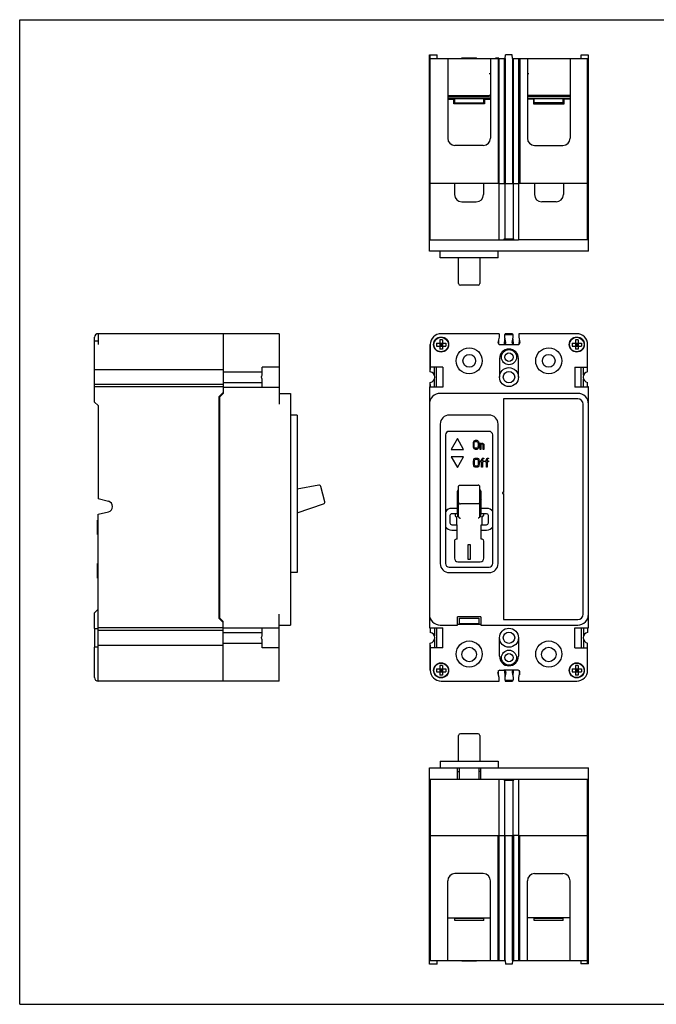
# Model space of a CAD drawing. Extents: x 0 to 22, y 0 to 17.
# Tile 1 of 6: x 0 to 11, y 0 to 17. Entities that reach past the tile are written whole.
import ezdxf

# ---------------------------------------------------------------- set-up
doc = ezdxf.new("R2010")
doc.units = 0
doc.header["$LTSCALE"] = 1.21
doc.layers.get('0').update_dxf_attribs({"linetype": 'CONTINUOUS'})
doc.layers.add('D_COSM_THDS', color=7, linetype='CONTINUOUS')

msp = doc.modelspace()

# ---------------------------------------------------------------- linework, layer by layer
at = {"color": 7, "linetype": 'CONTINUOUS'}
for p, q in [((0, 0), (0, 17)), ((0, 17), (22, 17)), ((7.079, 13.003), (7.079, 16.391)), ((7.079, 16.391), (7.214, 16.391)), ((7.094, 14.169), (7.094, 16.391)), ((7.094, 16.329), (8.391, 16.329)), ((7.214, 16.329), (7.214, 16.391)), ((7.396, 16.329), (7.396, 14.954)), ((7.642, 16.329), (7.642, 16.342)), ((7.642, 16.342), (7.892, 16.342)), ((7.892, 16.329), (7.892, 16.342)), ((8.136, 16.329), (8.136, 14.954)), ((8.219, 16.329), (8.219, 16.333)), ((8.281, 16.333), (8.219, 16.333)), ((8.266, 16.329), (8.266, 14.169)), ((8.281, 16.329), (8.281, 16.333)), ((8.282, 13.2), (8.282, 16.329)), ((8.375, 14.169), (8.375, 16.329)), ((8.391, 16.329), (8.396, 16.391)), ((8.391, 16.329), (8.391, 14.169)), ((8.511, 16.391), (8.396, 16.391)), ((8.516, 16.329), (8.511, 16.391)), ((8.516, 16.329), (8.516, 14.169)), ((8.516, 16.329), (9.829, 16.329)), ((8.532, 14.169), (8.532, 16.329)), ((8.626, 13.2), (8.626, 16.329)), ((8.642, 16.329), (8.642, 14.169)), ((8.772, 16.329), (8.772, 14.954)), ((9.512, 16.329), (9.512, 14.954)), ((9.693, 16.389), (9.693, 16.329)), ((9.829, 16.389), (9.693, 16.389)), ((9.813, 13.2), (9.813, 16.329)), ((9.829, 13.003), (9.829, 16.389)), ((8.112, 16.071), (8.136, 16.071)), ((8.772, 16.071), (8.796, 16.071)), ((7.396, 15.691), (8.112, 15.691)), ((7.396, 15.669), (8.136, 15.669)), ((7.396, 15.641), (8.136, 15.641)), ((7.517, 15.563), (7.517, 15.641)), ((8.017, 15.563), (8.017, 15.641)), ((9.512, 15.669), (8.772, 15.669)), ((8.772, 15.641), (8.891, 15.641)), ((9.512, 15.691), (8.796, 15.691)), ((8.891, 15.563), (8.891, 15.641)), ((8.891, 15.641), (9.512, 15.641)), ((9.391, 15.563), (9.391, 15.641)), ((7.396, 15.625), (7.5, 15.625)), ((7.5, 15.547), (7.5, 15.625)), ((7.5, 15.562), (8.033, 15.562)), ((8.031, 15.547), (7.5, 15.547)), ((8.031, 15.562), (8.031, 15.547)), ((8.033, 15.625), (8.033, 15.562)), ((8.033, 15.625), (8.136, 15.625)), ((8.875, 15.625), (8.772, 15.625)), ((8.875, 15.625), (8.875, 15.562)), ((9.408, 15.562), (8.875, 15.562)), ((8.877, 15.562), (8.877, 15.547)), ((8.877, 15.547), (9.408, 15.547)), ((9.408, 15.547), (9.408, 15.625)), ((9.512, 15.625), (9.408, 15.625)), ((8.011, 14.829), (7.521, 14.829)), ((8.897, 14.829), (9.387, 14.829)), ((8.282, 14.169), (7.079, 14.169)), ((7.095, 13.2), (7.095, 14.169)), ((7.514, 14.169), (7.514, 13.981)), ((8.014, 14.169), (8.014, 13.981)), ((8.282, 14.169), (8.625, 14.169)), ((8.382, 14.169), (8.382, 13.215)), ((8.526, 14.169), (8.526, 13.215)), ((9.829, 14.169), (8.626, 14.169)), ((8.894, 14.169), (8.894, 13.981)), ((9.394, 14.169), (9.394, 13.981)), ((7.639, 13.856), (7.889, 13.856)), ((9.269, 13.856), (9.019, 13.856)), ((7.079, 13.2), (8.619, 13.2)), ((8.368, 13.215), (8.368, 13.2)), ((8.369, 13.215), (8.539, 13.215)), ((8.37, 13.215), (8.37, 13.2)), ((8.538, 13.2), (8.538, 13.215)), ((8.539, 13.2), (8.539, 13.215)), ((9.829, 13.2), (8.626, 13.2)), ((9.829, 13.003), (7.079, 13.003)), ((7.266, 12.888), (7.266, 13.003)), ((8.266, 12.888), (8.266, 13.003)), ((8.266, 12.888), (7.266, 12.888)), ((7.583, 12.445), (7.583, 12.888)), ((7.951, 12.888), (7.951, 12.445)), ((7.92, 12.414), (7.614, 12.414)), ((1.356, 11.579), (1.356, 11.391)), ((4.485, 11.579), (1.356, 11.579)), ((3.516, 11.579), (3.516, 10.548)), ((4.485, 11.579), (4.485, 10.36)), ((8.282, 11.579), (7.283, 11.579)), ((8.282, 11.579), (8.282, 11.516)), ((8.382, 11.516), (8.382, 11.564)), ((8.382, 11.564), (8.526, 11.564)), ((8.39, 11.563), (8.391, 11.579)), ((8.516, 11.579), (8.391, 11.579)), ((8.516, 11.579), (8.516, 11.563)), ((8.526, 11.516), (8.526, 11.564)), ((8.626, 11.579), (8.626, 11.516)), ((9.625, 11.579), (8.626, 11.579)), ((1.294, 10.399), (1.294, 11.517)), ((1.356, 11.451), (1.294, 11.451)), ((7.094, 11.391), (7.094, 10.959)), ((7.095, 10.921), (7.095, 11.391)), ((7.2, 11.416), (7.2, 11.366)), ((7.2, 11.416), (7.364, 11.416)), ((7.257, 11.473), (7.257, 11.309)), ((7.307, 11.473), (7.257, 11.473)), ((7.257, 11.366), (7.307, 11.416)), ((7.307, 11.366), (7.257, 11.416)), ((7.257, 11.391), (7.307, 11.391)), ((7.282, 11.366), (7.282, 11.416)), ((7.307, 11.473), (7.307, 11.309)), ((7.364, 11.416), (7.364, 11.366)), ((8.282, 11.516), (8.264, 11.428)), ((8.272, 11.468), (8.276, 11.397)), ((8.295, 11.391), (8.368, 11.391)), ((8.368, 11.391), (8.612, 11.391)), ((8.379, 11.393), (8.385, 11.495)), ((8.399, 11.428), (8.382, 11.516)), ((8.508, 11.428), (8.526, 11.516)), ((8.521, 11.491), (8.527, 11.394)), ((8.626, 11.516), (8.643, 11.428)), ((8.631, 11.397), (8.635, 11.468)), ((9.544, 11.416), (9.544, 11.366)), ((9.544, 11.416), (9.708, 11.416)), ((9.601, 11.473), (9.601, 11.309)), ((9.651, 11.473), (9.601, 11.473)), ((9.601, 11.366), (9.651, 11.416)), ((9.651, 11.366), (9.601, 11.416)), ((9.601, 11.391), (9.651, 11.391)), ((9.626, 11.366), (9.626, 11.416)), ((9.651, 11.473), (9.651, 11.309)), ((9.708, 11.416), (9.708, 11.366)), ((9.813, 10.921), (9.813, 11.391)), ((7.2, 11.366), (7.364, 11.366)), ((7.307, 11.309), (7.257, 11.309)), ((9.544, 11.366), (9.708, 11.366)), ((9.651, 11.309), (9.601, 11.309)), ((8.29, 11.149), (8.29, 10.829)), ((8.618, 10.829), (8.618, 11.149)), ((1.294, 10.959), (3.516, 10.959)), ((3.516, 10.921), (4.188, 10.921)), ((4.188, 10.86), (4.188, 11.001)), ((4.485, 11.001), (4.188, 11.001)), ((7.314, 11.001), (7.095, 11.001)), ((7.167, 10.86), (7.167, 11.001)), ((7.204, 10.657), (7.204, 11.001)), ((7.314, 11.001), (7.314, 10.657)), ((9.594, 11.001), (9.594, 10.657)), ((9.594, 11.001), (9.813, 11.001)), ((9.704, 10.657), (9.704, 11.001)), ((9.74, 10.86), (9.74, 11.001)), ((3.516, 10.736), (4.188, 10.736)), ((4.188, 10.657), (4.188, 10.797)), ((7.095, 10.657), (7.095, 10.736)), ((7.167, 10.657), (7.167, 10.797)), ((9.74, 10.657), (9.74, 10.797)), ((9.813, 10.657), (9.813, 10.736)), ((3.516, 10.699), (1.294, 10.699)), ((3.516, 10.659), (1.294, 10.659)), ((3.516, 10.563), (3.443, 10.49)), ((3.516, 10.548), (3.453, 10.485)), ((3.516, 10.657), (4.485, 10.657)), ((4.485, 10.548), (4.682, 10.548)), ((4.682, 10.548), (4.682, 6.548)), ((7.079, 10.659), (7.079, 6.499)), ((7.094, 10.659), (7.079, 10.659)), ((7.314, 10.657), (7.079, 10.657)), ((7.094, 10.699), (7.094, 10.659)), ((9.641, 10.548), (7.267, 10.548)), ((9.829, 10.657), (9.594, 10.657)), ((9.829, 10.659), (9.813, 10.659)), ((9.829, 6.499), (9.829, 10.659)), ((1.294, 10.399), (1.356, 10.337)), ((3.443, 10.49), (3.443, 6.668)), ((3.453, 10.485), (3.453, 6.673)), ((8.36, 10.454), (8.36, 8.839)), ((9.641, 10.454), (8.36, 10.454)), ((1.356, 10.337), (1.356, 8.726)), ((9.735, 6.736), (9.735, 10.36)), ((4.797, 10.173), (4.682, 10.173)), ((4.797, 10.173), (4.797, 7.454)), ((8.11, 10.173), (7.422, 10.173)), ((7.266, 10.017), (7.266, 7.61)), ((8.111, 9.892), (7.421, 9.892)), ((8.266, 7.61), (8.266, 10.017)), ((7.359, 9.83), (7.359, 7.61)), ((7.562, 9.769), (7.453, 9.58)), ((7.671, 9.58), (7.562, 9.769)), ((8.173, 7.61), (8.173, 9.83)), ((7.453, 9.58), (7.671, 9.58)), ((7.453, 9.455), (7.562, 9.266)), ((7.671, 9.455), (7.453, 9.455)), ((7.562, 9.266), (7.671, 9.455)), ((5.169, 8.965), (4.797, 8.894)), ((5.27, 8.677), (5.205, 8.942)), ((7.572, 8.875), (7.572, 8.732)), ((7.583, 8.417), (7.583, 8.934)), ((7.614, 8.965), (7.92, 8.965)), ((7.951, 8.417), (7.951, 8.934)), ((7.962, 8.732), (7.962, 8.873)), ((1.534, 8.684), (1.356, 8.726)), ((7.558, 8.837), (7.558, 8.469)), ((7.568, 8.417), (7.568, 8.719)), ((7.966, 8.417), (7.966, 8.719)), ((7.974, 8.469), (7.974, 8.837)), ((8.36, 8.839), (8.35, 8.839)), ((8.35, 8.819), (8.36, 8.819)), ((8.36, 8.819), (8.36, 6.642)), ((1.356, 8.46), (1.534, 8.501)), ((4.797, 8.485), (5.25, 8.641)), ((7.558, 8.563), (7.465, 8.563)), ((7.92, 8.641), (7.614, 8.641)), ((8.068, 8.563), (7.974, 8.563)), ((1.343, 8.11), (1.343, 8.36)), ((1.356, 8.36), (1.343, 8.36)), ((1.356, 5.579), (1.356, 8.46)), ((3.453, 8.399), (3.443, 8.397)), ((7.433, 8.437), (7.433, 8.313)), ((7.558, 8.469), (7.465, 8.469)), ((8.068, 8.469), (7.974, 8.469)), ((8.099, 8.313), (8.099, 8.438)), ((7.465, 8.281), (7.558, 8.281)), ((7.465, 8.187), (7.558, 8.187)), ((7.558, 8.029), (7.558, 8.281)), ((7.974, 8.029), (7.974, 8.281)), ((7.974, 8.281), (8.067, 8.281)), ((7.974, 8.187), (8.067, 8.187)), ((1.356, 8.11), (1.343, 8.11)), ((7.511, 7.997), (7.511, 7.703)), ((7.558, 8.029), (7.543, 8.029)), ((7.989, 8.029), (7.974, 8.029)), ((8.021, 7.702), (8.021, 7.997)), ((1.343, 7.36), (1.343, 7.61)), ((1.356, 7.61), (1.343, 7.61)), ((7.421, 7.548), (8.111, 7.548)), ((7.573, 7.641), (7.959, 7.641)), ((1.356, 7.36), (1.343, 7.36)), ((4.797, 7.454), (4.682, 7.454)), ((7.422, 7.454), (8.11, 7.454)), ((1.294, 6.759), (1.356, 6.821)), ((1.294, 6.491), (1.294, 6.759)), ((3.443, 6.668), (3.516, 6.595)), ((3.453, 6.673), (3.516, 6.61)), ((4.485, 5.579), (4.485, 6.736)), ((7.969, 6.689), (7.563, 6.689)), ((7.563, 6.548), (7.563, 6.689)), ((7.599, 6.667), (7.934, 6.667)), ((7.599, 6.569), (7.599, 6.667)), ((7.934, 6.667), (7.934, 6.569)), ((7.969, 6.689), (7.969, 6.548)), ((8.36, 6.642), (9.641, 6.642)), ((1.296, 6.167), (1.296, 6.491)), ((3.516, 6.499), (1.356, 6.499)), ((3.516, 5.579), (3.516, 6.61)), ((3.516, 6.501), (4.485, 6.501)), ((4.188, 6.36), (4.188, 6.501)), ((4.485, 6.548), (4.682, 6.548)), ((7.079, 6.501), (7.314, 6.501)), ((7.079, 6.499), (7.094, 6.499)), ((7.094, 6.499), (7.094, 6.459)), ((7.095, 6.501), (7.095, 6.421)), ((7.167, 6.501), (7.167, 6.36)), ((7.204, 6.501), (7.204, 6.157)), ((7.267, 6.548), (7.563, 6.548)), ((7.314, 6.157), (7.314, 6.501)), ((7.563, 6.564), (7.969, 6.564)), ((7.599, 6.569), (7.599, 6.628)), ((7.934, 6.569), (7.599, 6.569)), ((7.969, 6.548), (9.641, 6.548)), ((9.594, 6.501), (9.829, 6.501)), ((9.594, 6.157), (9.594, 6.501)), ((9.704, 6.501), (9.704, 6.157)), ((9.74, 6.501), (9.74, 6.36)), ((9.813, 6.501), (9.813, 6.421)), ((9.813, 6.499), (9.829, 6.499)), ((1.356, 6.459), (3.516, 6.459)), ((3.516, 6.421), (4.188, 6.421)), ((4.188, 6.157), (4.188, 6.297)), ((7.167, 6.297), (7.167, 6.157)), ((8.29, 6.009), (8.29, 6.329)), ((8.618, 6.329), (8.618, 6.009)), ((9.74, 6.297), (9.74, 6.157)), ((1.294, 5.641), (1.294, 6.167)), ((1.356, 6.199), (3.516, 6.199)), ((3.516, 6.236), (4.188, 6.236)), ((4.485, 6.157), (4.188, 6.157)), ((7.094, 6.199), (7.094, 5.767)), ((7.095, 5.767), (7.095, 6.236)), ((7.314, 6.157), (7.095, 6.157)), ((9.594, 6.157), (9.813, 6.157)), ((9.813, 5.767), (9.813, 6.236)), ((7.2, 5.791), (7.364, 5.791)), ((7.2, 5.791), (7.2, 5.741)), ((7.307, 5.848), (7.257, 5.848)), ((7.257, 5.848), (7.257, 5.684)), ((7.257, 5.791), (7.307, 5.741)), ((7.257, 5.741), (7.307, 5.791)), ((7.282, 5.741), (7.282, 5.791)), ((7.307, 5.848), (7.307, 5.684)), ((7.364, 5.791), (7.364, 5.741)), ((9.544, 5.791), (9.708, 5.791)), ((9.544, 5.791), (9.544, 5.741)), ((9.651, 5.848), (9.601, 5.848)), ((9.601, 5.848), (9.601, 5.684)), ((9.601, 5.791), (9.651, 5.741)), ((9.601, 5.741), (9.651, 5.791)), ((9.626, 5.741), (9.626, 5.791)), ((9.651, 5.848), (9.651, 5.684)), ((9.708, 5.791), (9.708, 5.741)), ((7.2, 5.741), (7.364, 5.741)), ((7.257, 5.766), (7.307, 5.766)), ((7.307, 5.684), (7.257, 5.684)), ((8.282, 5.642), (8.264, 5.73)), ((8.272, 5.69), (8.276, 5.761)), ((8.282, 5.579), (8.282, 5.642)), ((8.295, 5.767), (8.368, 5.767)), ((8.612, 5.767), (8.368, 5.767)), ((8.379, 5.765), (8.385, 5.662)), ((8.399, 5.73), (8.382, 5.642)), ((8.382, 5.642), (8.382, 5.594)), ((8.508, 5.73), (8.526, 5.642)), ((8.527, 5.764), (8.521, 5.666)), ((8.526, 5.642), (8.526, 5.594)), ((8.626, 5.642), (8.643, 5.73)), ((8.626, 5.579), (8.626, 5.642)), ((8.631, 5.761), (8.635, 5.69)), ((9.544, 5.741), (9.708, 5.741)), ((9.601, 5.766), (9.651, 5.766)), ((9.651, 5.684), (9.601, 5.684)), ((4.485, 5.579), (1.356, 5.579)), ((7.283, 5.579), (8.282, 5.579)), ((8.382, 5.594), (8.526, 5.594)), ((8.39, 5.594), (8.391, 5.579)), ((8.391, 5.579), (8.516, 5.579)), ((8.516, 5.594), (8.516, 5.579)), ((8.626, 5.579), (9.625, 5.579)), ((7.583, 4.198), (7.583, 4.641)), ((7.92, 4.672), (7.614, 4.672)), ((7.951, 4.641), (7.951, 4.198)), ((7.079, 0.695), (7.079, 4.083)), ((7.079, 4.083), (9.829, 4.083)), ((7.266, 4.198), (7.266, 4.083)), ((7.266, 4.198), (8.266, 4.198)), ((7.563, 3.886), (7.563, 4.083)), ((7.599, 4.017), (7.599, 4.083)), ((7.934, 4.083), (7.934, 3.886)), ((7.969, 3.886), (7.969, 4.083)), ((8.266, 4.198), (8.266, 4.083)), ((9.829, 0.697), (9.829, 4.083)), ((7.563, 4.017), (7.599, 4.017)), ((7.599, 3.886), (7.599, 4.017)), ((7.969, 4.017), (7.934, 4.017)), ((7.079, 3.886), (8.282, 3.886)), ((7.095, 3.886), (7.095, 2.917)), ((8.282, 0.757), (8.282, 3.886)), ((8.288, 3.886), (9.829, 3.886)), ((8.368, 3.886), (8.368, 3.871)), ((8.369, 3.871), (8.539, 3.871)), ((8.37, 3.886), (8.37, 3.871)), ((8.382, 2.917), (8.382, 3.871)), ((8.526, 2.917), (8.526, 3.871)), ((8.538, 3.871), (8.538, 3.886)), ((8.539, 3.871), (8.539, 3.886)), ((8.626, 0.757), (8.626, 3.886)), ((9.813, 0.697), (9.813, 3.886)), ((7.079, 2.917), (8.282, 2.917)), ((7.094, 2.917), (7.094, 0.757)), ((8.266, 0.757), (8.266, 2.917)), ((8.282, 2.917), (8.526, 2.917)), ((8.375, 2.917), (8.375, 0.757)), ((8.391, 0.757), (8.391, 2.917)), ((8.516, 0.757), (8.516, 2.917)), ((8.625, 2.917), (8.527, 2.917)), ((8.532, 2.917), (8.532, 0.757)), ((8.626, 2.917), (9.829, 2.917)), ((8.642, 0.757), (8.642, 2.917)), ((8.011, 2.257), (7.521, 2.257)), ((8.897, 2.257), (9.387, 2.257)), ((7.396, 0.757), (7.396, 2.132)), ((8.136, 0.757), (8.136, 2.132)), ((8.772, 0.757), (8.772, 2.132)), ((9.512, 0.757), (9.512, 2.132)), ((7.396, 1.495), (8.136, 1.495)), ((8.017, 1.479), (7.517, 1.479)), ((7.517, 1.447), (7.517, 1.479)), ((8.017, 1.447), (7.517, 1.447)), ((8.017, 1.447), (8.017, 1.479)), ((9.512, 1.495), (8.772, 1.495)), ((9.391, 1.479), (8.891, 1.479)), ((8.891, 1.447), (8.891, 1.479)), ((9.391, 1.447), (8.891, 1.447)), ((9.391, 1.447), (9.391, 1.479)), ((7.079, 0.757), (8.391, 0.757)), ((7.214, 0.695), (7.079, 0.695)), ((7.214, 0.695), (7.214, 0.757)), ((7.642, 0.757), (7.642, 0.744)), ((7.892, 0.744), (7.642, 0.744)), ((7.892, 0.757), (7.892, 0.744)), ((8.219, 0.753), (8.219, 0.757)), ((8.281, 0.753), (8.219, 0.753)), ((8.281, 0.753), (8.281, 0.757)), ((8.391, 0.757), (8.396, 0.695)), ((8.511, 0.695), (8.396, 0.695)), ((8.516, 0.757), (8.511, 0.695)), ((8.516, 0.757), (9.813, 0.757)), ((9.693, 0.757), (9.693, 0.697)), ((9.829, 0.697), (9.693, 0.697)), ((0, 0), (22, 0))]:
    msp.add_line(p, q, dxfattribs=at)
at = {"color": 3, "linetype": 'CONTINUOUS'}
for p, q in [((7.5, 15.563), (8.033, 15.563)), ((8.875, 15.563), (8.891, 15.563)), ((8.891, 15.563), (9.408, 15.563))]:
    msp.add_line(p, q, dxfattribs=at)
at = {"color": 4, "linetype": 'CONTINUOUS'}
for p, q in [((7.522, 8.469), (7.522, 8.442)), ((7.547, 8.417), (7.547, 8.281)), ((7.987, 8.417), (7.987, 8.281)), ((8.012, 8.469), (8.012, 8.442)), ((7.743, 7.934), (7.743, 7.684)), ((7.79, 7.934), (7.743, 7.934)), ((7.79, 7.684), (7.79, 7.934)), ((7.743, 7.684), (7.79, 7.684))]:
    msp.add_line(p, q, dxfattribs=at)
at = {"color": 7, "linetype": 'CONTINUOUS'}
for centre, radius in [((7.282, 11.391), 0.13), ((7.282, 11.391), 0.126), ((9.626, 11.391), 0.13), ((9.626, 11.391), 0.126), ((7.766, 11.11), 0.225), ((8.454, 11.173), 0.13), ((8.454, 11.173), 0.0725), ((9.141, 11.11), 0.225), ((8.454, 10.829), 0.164), ((8.454, 10.829), 0.0985), ((8.454, 6.329), 0.164), ((8.454, 6.329), 0.0985), ((7.766, 6.048), 0.225), ((7.767, 6.04), 0.125), ((9.141, 6.048), 0.225), ((9.142, 6.04), 0.125), ((8.454, 5.985), 0.13), ((8.454, 5.985), 0.0725), ((7.282, 5.766), 0.13), ((7.282, 5.766), 0.126), ((9.626, 5.766), 0.13), ((9.626, 5.766), 0.126)]:
    msp.add_circle(centre, radius, dxfattribs=at)
at = {"color": 3, "linetype": 'CONTINUOUS'}
for centre in [(7.767, 11.11), (9.141, 11.11)]:
    msp.add_circle(centre, 0.11, dxfattribs=at)
at = {"color": 7, "linetype": 'CONTINUOUS'}
for centre, radius, start, end in [((7.521, 14.954), 0.125, 180, 270), ((8.011, 14.954), 0.125, 270, 360), ((8.897, 14.954), 0.125, 180, 270), ((9.387, 14.954), 0.125, 270, 360), ((7.639, 13.981), 0.125, 180, 270), ((7.889, 13.981), 0.125, 270, 360), ((9.019, 13.981), 0.125, 180, 270), ((9.269, 13.981), 0.125, 270, 360), ((7.614, 12.445), 0.031, 180, 270), ((7.92, 12.445), 0.031, 270, 360), ((1.356, 11.517), 0.062, 90, 180), ((7.283, 11.391), 0.188, 90, 180), ((9.625, 11.391), 0.188, 0, 90), ((8.295, 11.422), 0.031, 169, 270), ((8.368, 11.422), 0.031, 270, 11), ((8.539, 11.422), 0.031, 169, 269.9868), ((8.612, 11.422), 0.031, 270, 11), ((8.454, 11.149), 0.164, 0, 180), ((7.079, 10.829), 0.094, 279.8002, 80.1998), ((9.829, 10.829), 0.094, 99.8002, 260.1998), ((7.267, 10.36), 0.188, 90, 180), ((9.641, 10.36), 0.188, 0, 90), ((9.641, 10.36), 0.094, 0, 90), ((7.422, 10.017), 0.156, 90, 180), ((8.11, 10.017), 0.156, 0, 90), ((7.421, 9.83), 0.062, 90, 180), ((8.111, 9.83), 0.062, 0, 90), ((5.174, 8.934), 0.031, 14, 100.8), ((7.62, 8.837), 0.0621, 126.7899, 180), ((7.912, 8.837), 0.062, 0, 50.6723), ((1.512, 8.593), 0.094, 283.157, 76.843), ((5.24, 8.67), 0.031, 288.9459, 14), ((7.547, 8.732), 0.025, 296.467, 360), ((7.987, 8.732), 0.025, 180, 238.3177), ((8.35, 8.829), 0.01, 90, 270), ((7.465, 8.437), 0.126, 90, 147.2745), ((8.068, 8.438), 0.125, 32.8745, 90), ((7.465, 8.437), 0.032, 90, 180), ((8.068, 8.438), 0.0309, 0, 90), ((7.465, 8.313), 0.126, 212.7255, 270), ((7.465, 8.313), 0.032, 180, 270), ((8.067, 8.313), 0.032, 270, 360), ((8.067, 8.313), 0.126, 270, 327.2745), ((3.475, 7.976), 0.04, 123.268, 143.1747), ((7.543, 7.997), 0.032, 90, 180), ((7.989, 7.997), 0.0316, 0, 90), ((7.573, 7.703), 0.062, 180, 270), ((7.959, 7.702), 0.0616, 270, 360), ((7.422, 7.61), 0.156, 180, 270), ((7.421, 7.61), 0.062, 180, 270), ((8.11, 7.61), 0.156, 270, 360), ((8.111, 7.61), 0.062, 270, 360), ((7.267, 6.736), 0.188, 180, 270), ((9.641, 6.736), 0.094, 270, 360), ((9.641, 6.736), 0.188, 270, 360), ((7.079, 6.329), 0.094, 279.8002, 80.1998), ((9.829, 6.329), 0.094, 99.8002, 260.1998), ((8.454, 6.009), 0.164, 180, 360), ((1.356, 5.641), 0.062, 180, 270), ((7.283, 5.767), 0.188, 180, 270), ((8.295, 5.736), 0.031, 90, 191), ((8.368, 5.736), 0.031, 349, 90), ((8.539, 5.736), 0.031, 90.0132, 191), ((8.612, 5.736), 0.031, 349, 90), ((9.625, 5.767), 0.188, 270, 360), ((7.614, 4.641), 0.031, 90, 180), ((7.92, 4.641), 0.031, 0, 90), ((7.521, 2.132), 0.125, 90, 180), ((8.011, 2.132), 0.125, 0, 90), ((8.897, 2.132), 0.125, 90, 180), ((9.387, 2.132), 0.125, 0, 90)]:
    msp.add_arc(centre, radius, start, end, dxfattribs=at)
at = {"color": 4, "linetype": 'CONTINUOUS'}
for centre, start, end in [((7.547, 8.442), 180, 270), ((7.987, 8.442), 270, 360)]:
    msp.add_arc(centre, 0.025, start, end, dxfattribs=at)
at = {"color": 7, "linetype": 'CONTINUOUS'}
for points, knots in [([(8.136, 15.699), (8.132, 15.697), (8.125, 15.693), (8.116, 15.691), (8.112, 15.691)], [0, 0, 0, 0, 0.497315, 1, 1, 1, 1]), ([(8.796, 15.691), (8.791, 15.691), (8.782, 15.693), (8.775, 15.697), (8.771, 15.699)], [0, 0, 0, 0, 0.502685, 1, 1, 1, 1]), ([(4.188, 10.797), (4.185, 10.802), (4.181, 10.812), (4.178, 10.829), (4.181, 10.845), (4.185, 10.855), (4.188, 10.86)], [0, 0, 0, 0, 0.258901, 0.500517, 0.742046, 1, 1, 1, 1]), ([(7.583, 8.934), (7.583, 8.937), (7.583, 8.942), (7.586, 8.949), (7.59, 8.955), (7.596, 8.96), (7.603, 8.964), (7.609, 8.965), (7.613, 8.965), (7.614, 8.965)], [0, 0, 0, 0, 0.159427, 0.315609, 0.468802, 0.624651, 0.784215, 0.948169, 1, 1, 1, 1]), ([(7.951, 8.934), (7.951, 8.937), (7.95, 8.942), (7.947, 8.95), (7.942, 8.956), (7.937, 8.96), (7.931, 8.963), (7.926, 8.965), (7.922, 8.965), (7.92, 8.965), (7.92, 8.965)], [0, 0, 0, 0, 0.164371, 0.332456, 0.492483, 0.634529, 0.759564, 0.871068, 0.972192, 1, 1, 1, 1]), ([(7.583, 8.67), (7.583, 8.667), (7.583, 8.662), (7.586, 8.655), (7.591, 8.649), (7.598, 8.644), (7.605, 8.641), (7.611, 8.641), (7.614, 8.641)], [0, 0, 0, 0, 0.162158, 0.325544, 0.491039, 0.658934, 0.82888, 1, 1, 1, 1]), ([(7.951, 8.67), (7.951, 8.667), (7.95, 8.662), (7.947, 8.655), (7.942, 8.649), (7.935, 8.644), (7.928, 8.641), (7.922, 8.641), (7.92, 8.641)], [0, 0, 0, 0, 0.162158, 0.325544, 0.491039, 0.658934, 0.82888, 1, 1, 1, 1]), ([(7.583, 8.425), (7.583, 8.422), (7.583, 8.419), (7.584, 8.417), (7.584, 8.417)], [0, 0, 0, 0, 0.97994, 1, 1, 1, 1]), ([(7.584, 8.417), (7.584, 8.414), (7.586, 8.41), (7.591, 8.404), (7.598, 8.399), (7.605, 8.396), (7.611, 8.395), (7.614, 8.395)], [0, 0, 0, 0, 0.191807, 0.390117, 0.591304, 0.794949, 1, 1, 1, 1]), ([(7.949, 8.417), (7.949, 8.414), (7.947, 8.41), (7.942, 8.404), (7.935, 8.399), (7.928, 8.396), (7.922, 8.395), (7.92, 8.395)], [0, 0, 0, 0, 0.191807, 0.390117, 0.591304, 0.794949, 1, 1, 1, 1]), ([(7.951, 8.425), (7.951, 8.422), (7.95, 8.419), (7.949, 8.417), (7.949, 8.417)], [0, 0, 0, 0, 0.97994, 1, 1, 1, 1]), ([(1.294, 6.491), (1.305, 6.49), (1.325, 6.49), (1.346, 6.489), (1.356, 6.489)], [0, 0, 0, 0, 0.501061, 1, 1, 1, 1]), ([(4.188, 6.297), (4.185, 6.302), (4.181, 6.312), (4.178, 6.329), (4.181, 6.345), (4.185, 6.355), (4.188, 6.36)], [0, 0, 0, 0, 0.258901, 0.500517, 0.742046, 1, 1, 1, 1]), ([(1.356, 6.169), (1.346, 6.168), (1.325, 6.168), (1.305, 6.167), (1.294, 6.167)], [0, 0, 0, 0, 0.498939, 1, 1, 1, 1])]:
    msp.add_open_spline(points, degree=3, knots=knots, dxfattribs=at)
at = {"layer": 'D_COSM_THDS', "color": 4, "linetype": 'CONTINUOUS'}
for p, q in [((7.839, 9.685), (7.841, 9.702)), ((7.841, 9.702), (7.846, 9.716)), ((7.846, 9.716), (7.855, 9.73)), ((7.853, 9.685), (7.855, 9.699)), ((7.855, 9.73), (7.865, 9.736)), ((7.855, 9.699), (7.86, 9.709)), ((7.86, 9.709), (7.867, 9.716)), ((7.865, 9.736), (7.877, 9.74)), ((7.867, 9.716), (7.877, 9.719)), ((7.877, 9.74), (7.896, 9.74)), ((7.877, 9.719), (7.896, 9.719)), ((7.896, 9.74), (7.909, 9.736)), ((7.896, 9.719), (7.906, 9.716)), ((7.906, 9.716), (7.913, 9.709)), ((7.909, 9.736), (7.918, 9.73)), ((7.913, 9.709), (7.918, 9.699)), ((7.918, 9.73), (7.928, 9.716)), ((7.918, 9.699), (7.921, 9.685)), ((7.928, 9.716), (7.933, 9.702)), ((7.933, 9.702), (7.935, 9.685)), ((7.839, 9.634), (7.839, 9.685)), ((7.841, 9.617), (7.839, 9.634)), ((7.846, 9.604), (7.841, 9.617)), ((7.855, 9.59), (7.846, 9.604)), ((7.853, 9.634), (7.853, 9.685)), ((7.855, 9.621), (7.853, 9.634)), ((7.86, 9.61), (7.855, 9.621)), ((7.865, 9.583), (7.855, 9.59)), ((7.867, 9.604), (7.86, 9.61)), ((7.877, 9.58), (7.865, 9.583)), ((7.877, 9.6), (7.867, 9.604)), ((7.896, 9.6), (7.877, 9.6)), ((7.896, 9.58), (7.877, 9.58)), ((7.906, 9.604), (7.896, 9.6)), ((7.909, 9.583), (7.896, 9.58)), ((7.913, 9.61), (7.906, 9.604)), ((7.918, 9.59), (7.909, 9.583)), ((7.918, 9.621), (7.913, 9.61)), ((7.921, 9.634), (7.918, 9.621)), ((7.928, 9.604), (7.918, 9.59)), ((7.921, 9.685), (7.921, 9.634)), ((7.933, 9.617), (7.928, 9.604)), ((7.935, 9.634), (7.933, 9.617)), ((7.935, 9.685), (7.935, 9.634)), ((7.954, 9.58), (7.954, 9.689)), ((7.954, 9.689), (7.966, 9.689)), ((7.966, 9.58), (7.954, 9.58)), ((7.966, 9.689), (7.966, 9.672)), ((7.966, 9.672), (7.971, 9.679)), ((7.971, 9.665), (7.966, 9.658)), ((7.966, 9.658), (7.966, 9.58)), ((7.971, 9.679), (7.979, 9.685)), ((7.979, 9.672), (7.971, 9.665)), ((7.979, 9.685), (7.988, 9.689)), ((7.988, 9.675), (7.979, 9.672)), ((7.988, 9.689), (7.998, 9.689)), ((7.998, 9.672), (7.988, 9.675)), ((7.998, 9.689), (8.005, 9.685)), ((8.003, 9.668), (7.998, 9.672)), ((8.008, 9.662), (8.003, 9.668)), ((8.005, 9.685), (8.012, 9.679)), ((8.01, 9.644), (8.008, 9.662)), ((8.01, 9.58), (8.01, 9.644)), ((8.022, 9.58), (8.01, 9.58)), ((8.012, 9.679), (8.017, 9.672)), ((8.017, 9.672), (8.02, 9.662)), ((8.02, 9.662), (8.022, 9.644)), ((8.022, 9.644), (8.022, 9.58)), ((7.842, 9.377), (7.845, 9.394)), ((7.842, 9.326), (7.842, 9.377)), ((7.845, 9.394), (7.849, 9.408)), ((7.849, 9.408), (7.859, 9.422)), ((7.857, 9.377), (7.859, 9.391)), ((7.857, 9.326), (7.857, 9.377)), ((7.859, 9.422), (7.869, 9.428)), ((7.859, 9.391), (7.864, 9.401)), ((7.864, 9.401), (7.871, 9.408)), ((7.869, 9.428), (7.881, 9.432)), ((7.871, 9.408), (7.881, 9.411)), ((7.881, 9.432), (7.9, 9.432)), ((7.881, 9.411), (7.9, 9.411)), ((7.9, 9.432), (7.912, 9.428)), ((7.9, 9.411), (7.91, 9.408)), ((7.91, 9.408), (7.917, 9.401)), ((7.912, 9.428), (7.922, 9.422)), ((7.917, 9.401), (7.922, 9.391)), ((7.922, 9.422), (7.931, 9.408)), ((7.922, 9.391), (7.924, 9.377)), ((7.924, 9.377), (7.924, 9.326)), ((7.931, 9.408), (7.936, 9.394)), ((7.936, 9.394), (7.939, 9.377)), ((7.939, 9.377), (7.939, 9.326)), ((7.958, 9.367), (7.958, 9.381)), ((7.958, 9.381), (7.982, 9.381)), ((7.982, 9.367), (7.958, 9.367)), ((7.982, 9.401), (7.985, 9.411)), ((7.982, 9.381), (7.982, 9.401)), ((7.982, 9.272), (7.982, 9.367)), ((7.985, 9.411), (7.989, 9.422)), ((7.989, 9.422), (7.999, 9.428)), ((7.997, 9.408), (7.994, 9.398)), ((7.994, 9.398), (7.994, 9.381)), ((7.994, 9.381), (8.016, 9.381)), ((7.994, 9.367), (7.994, 9.272)), ((8.016, 9.367), (7.994, 9.367)), ((8.001, 9.415), (7.997, 9.408)), ((7.999, 9.428), (8.011, 9.432)), ((8.006, 9.418), (8.001, 9.415)), ((8.021, 9.422), (8.006, 9.418)), ((8.011, 9.432), (8.021, 9.432)), ((8.016, 9.381), (8.016, 9.367)), ((8.021, 9.432), (8.021, 9.422)), ((8.04, 9.367), (8.04, 9.381)), ((8.04, 9.381), (8.064, 9.381)), ((8.064, 9.367), (8.04, 9.367)), ((8.064, 9.401), (8.067, 9.411)), ((8.064, 9.381), (8.064, 9.401)), ((8.064, 9.272), (8.064, 9.367)), ((8.067, 9.411), (8.072, 9.422)), ((8.072, 9.422), (8.081, 9.428)), ((8.079, 9.408), (8.076, 9.398)), ((8.076, 9.398), (8.076, 9.381)), ((8.076, 9.381), (8.098, 9.381)), ((8.076, 9.367), (8.076, 9.272)), ((8.098, 9.367), (8.076, 9.367)), ((8.084, 9.415), (8.079, 9.408)), ((8.081, 9.428), (8.093, 9.432)), ((8.088, 9.418), (8.084, 9.415)), ((8.103, 9.422), (8.088, 9.418)), ((8.093, 9.432), (8.103, 9.432)), ((8.098, 9.381), (8.098, 9.367)), ((8.103, 9.432), (8.103, 9.422)), ((7.845, 9.309), (7.842, 9.326)), ((7.849, 9.296), (7.845, 9.309)), ((7.859, 9.282), (7.849, 9.296)), ((7.859, 9.313), (7.857, 9.326)), ((7.864, 9.302), (7.859, 9.313)), ((7.869, 9.275), (7.859, 9.282)), ((7.871, 9.296), (7.864, 9.302)), ((7.881, 9.272), (7.869, 9.275)), ((7.881, 9.292), (7.871, 9.296)), ((7.9, 9.292), (7.881, 9.292)), ((7.9, 9.272), (7.881, 9.272)), ((7.91, 9.296), (7.9, 9.292)), ((7.912, 9.275), (7.9, 9.272)), ((7.917, 9.302), (7.91, 9.296)), ((7.922, 9.282), (7.912, 9.275)), ((7.922, 9.313), (7.917, 9.302)), ((7.924, 9.326), (7.922, 9.313)), ((7.931, 9.296), (7.922, 9.282)), ((7.936, 9.309), (7.931, 9.296)), ((7.939, 9.326), (7.936, 9.309)), ((7.994, 9.272), (7.982, 9.272)), ((8.076, 9.272), (8.064, 9.272))]:
    msp.add_line(p, q, dxfattribs=at)

doc.saveas('drawing.dxf')
